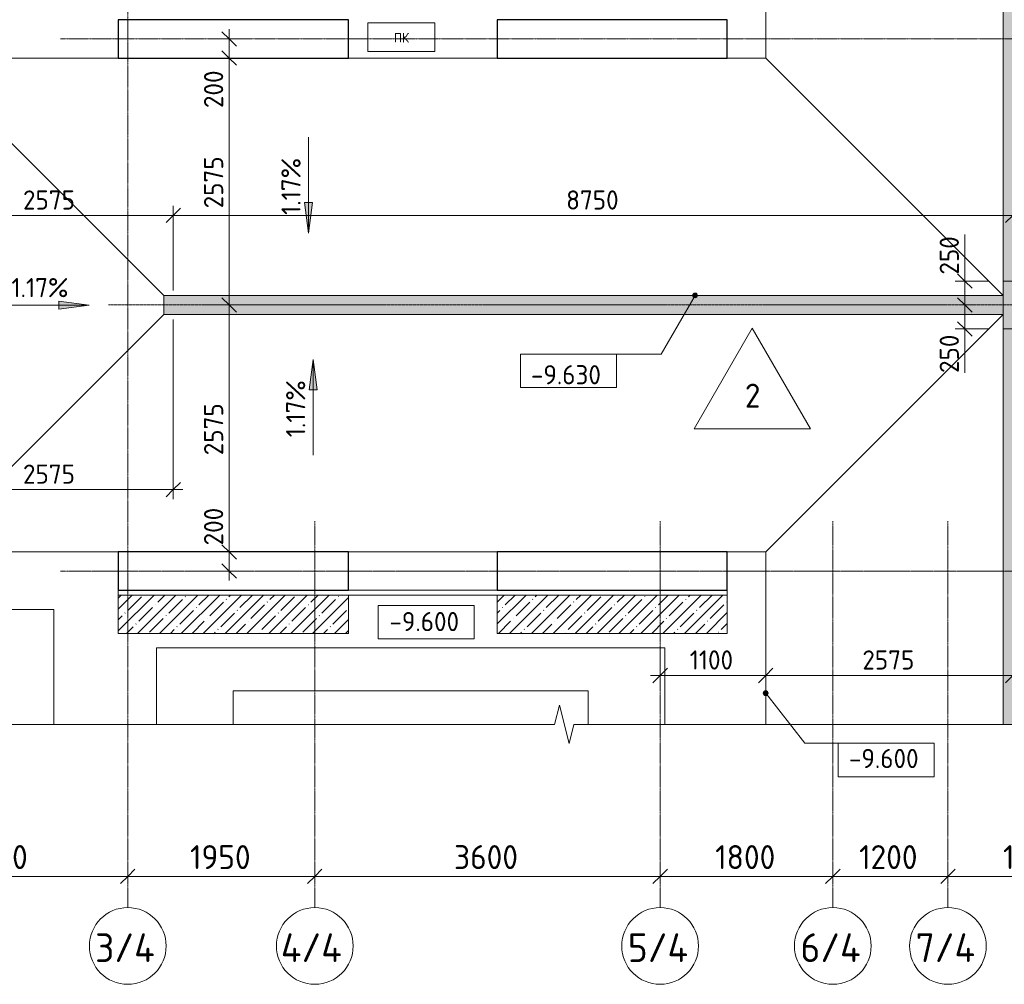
# Model space of a CAD drawing. Header units: millimetres. Extents: x 86102 to 162330, y -10965 to 131946.
# Tile 21 of 52: x 109844 to 120108, y 56090 to 66150. Entities that reach past the tile are written whole.
import ezdxf

# ---------------------------------------------------------------- set-up
doc = ezdxf.new("R2010")
doc.units = ezdxf.units.MM
for name, pattern in [('3_ Штрих_ 1 х 1 мм', [2, 1, -1]), ('4_ Штрихпунктир_ 10 х 2 мм', [14, 10, -2, 0, -2]), ('4_ Штрихпунктир_ 15 х 2 мм', [19, 15, -2, 0, -2])]:
    doc.linetypes.add(name, pattern=pattern)
for name, color, linetype, lineweight in [('A-ANNO-DIMS', 7, 'Continuous', 5), ('A-ANNO-DIMS-100', 7, 'Continuous', 5), ('A-ANNO-NOTE', 7, 'Continuous', 5), ('A-DETL', 7, 'Continuous', 25), ('A-DETL-GENF', 7, 'Continuous', 13), ('A-FLOR', 7, 'Continuous', 13), ('A-FLOR-IDEN', 7, 'Continuous', 5), ('A-WALL', 7, 'Continuous', 13), ('A-WALL-PATT', 7, 'Continuous', 13), ('C-PRKG', 7, 'Continuous', 13), ('G-ANNO-DIMS', 7, 'Continuous', 5), ('M-EQPM', 7, 'Continuous', 13), ('S-COLS', 7, 'Continuous', 25), ('S-GRID', 7, 'Continuous', 5), ('S-GRID-IDEN', 7, 'Continuous', 5)]:
    doc.layers.add(name, color=color, linetype=linetype, lineweight=lineweight)
doc.styles.add('GOST Common', font='GOST_Common.ttf', dxfattribs={"height": 100})
doc.styles.add('GOST Common_1', font='GOST_Common.ttf', dxfattribs={"height": 300})
doc.styles.add('GOST Common_2', font='GOST_Common.ttf', dxfattribs={"height": 200})
doc.styles.add('GOST Common_3', font='GOST_Common.ttf', dxfattribs={"height": 250})
doc.dimstyles.new('2_5_мм', dxfattribs={"dimscale": 304.8, "dimtxt": 251.428749, "dimasz": 0.492126, "dimexe": 0.492126, "dimexo": 0.492126, "dimgap": 0, "dimtad": 1, "dimdec": 5, "dimrnd": 1e-05, "dimdsep": 46, "dimtxsty": 'GOST Common_3', "dimblk1": 'OBLIQUE', "dimblk2": 'OBLIQUE', "dimsah": 1, "dimcen": 0.09, "dimdle": 0.492126, "dimadec": 5, "dimazin": 2, "dimtfac": 1, "dimtdec": 4, "dimtix": 1, "dimtmove": 0, "dimatfit": 3, "dimfxl": 1, "dimtvp": 1, "dimtolj": 1, "dimtzin": 0, "dimarcsym": 2})
doc.dimstyles.new('2_мм', dxfattribs={"dimscale": 304.8, "dimtxt": 201.142999, "dimasz": 0.492126, "dimexe": 0.328084, "dimexo": 0.492126, "dimgap": 0, "dimtad": 1, "dimdec": 0, "dimdsep": 46, "dimtxsty": 'GOST Common_2', "dimblk1": 'OBLIQUE', "dimblk2": 'OBLIQUE', "dimsah": 1, "dimcen": 0.09, "dimdle": 0.328084, "dimadec": 5, "dimazin": 2, "dimtfac": 1, "dimtdec": 4, "dimtix": 1, "dimtmove": 1, "dimatfit": 3, "dimfxl": 1, "dimtvp": 1, "dimtolj": 1, "dimtzin": 0, "dimarcsym": 2})
doc.dimstyles.new('2_мм_1', dxfattribs={"dimscale": 304.8, "dimtxt": 201.142999, "dimasz": 0.492126, "dimexe": 0.328084, "dimexo": 0.492126, "dimgap": 0, "dimtad": 1, "dimdec": 0, "dimdsep": 46, "dimtxsty": 'GOST Common_2', "dimblk1": 'OBLIQUE', "dimblk2": 'OBLIQUE', "dimsah": 1, "dimcen": 0.09, "dimdle": 0.328084, "dimadec": 5, "dimazin": 2, "dimtfac": 1, "dimtdec": 4, "dimtix": 1, "dimtmove": 0, "dimatfit": 3, "dimfxl": 1, "dimtvp": 1, "dimtolj": 1, "dimtzin": 0, "dimarcsym": 2})
pattern_1 = [(45, (0, 0), (-114.04925, 114.04925), []), (45, (114.05, 0), (-114.04925, 114.04925), [201.612, -40.322, 3.353, -36.97])]

# ---------------------------------------------------------------- blocks, each defined once
blk = doc.blocks.new('АР_Машиноместо - 4900x2400_М__5300х2500_-V7--02_Подвал_МП_часть В')
at = {"layer": 'C-PRKG'}
for p, q in [((2500, 5300), (1700, 5300)), ((2500, 0), (2500, 5300)), ((1700, 4500), (2050, 4500)), ((2050, 800), (2050, 4500)), ((1700, 800), (2050, 800)), ((2500, 0), (1700, 0))]:
    blk.add_line(p, q, dxfattribs=at)
blk = doc.blocks.new('АР_Машиноместо - 5300x2500_С-V8--02_Подвал_МП_часть В')
at = {"layer": 'C-PRKG'}
for p, q in [((2500, 0), (1300, 0)), ((2500, 0), (2500, -5300)), ((1300, -500), (2100, -500)), ((2100, -500), (2100, -4800)), ((1300, -4800), (2100, -4800)), ((2500, -5300), (1300, -5300))]:
    blk.add_line(p, q, dxfattribs=at)
blk = doc.blocks.new('АР_Лоток - 200х100h_ЛВ1-7189177--02_Подвал_МП_часть В')
at = {"layer": 'M-EQPM', "true_color": 0xdddddd}
blk.add_hatch(color=254, dxfattribs=at).paths.add_polyline_path([(6275, -100), (8750, -100), (8750, 100), (0, 100), (0, -100), (1720, -100)])
at = {"layer": 'M-EQPM'}
blk.add_line((8750, -100), (8750, 100), dxfattribs=at)
blk = doc.blocks.new('АР_Лоток - 200х100h_ЛВ1-7189164--02_Подвал_МП_часть В')
at = {"layer": 'M-EQPM', "true_color": 0xdddddd}
blk.add_hatch(color=254, dxfattribs=at).paths.add_polyline_path([(22400, -100), (26525, -100), (26525, 100), (22400, 100)])
at = {"layer": 'M-EQPM'}
blk.add_line((26525, -100), (26525, 100), dxfattribs=at)
blk = doc.blocks.new('АР_Канал вертикальный прямоугольный - ПК-3252217--02_Подвал_МП_часть В')
at = {"layer": 'A-DETL-GENF', "linetype": '3_ Штрих_ 1 х 1 мм'}
for p, q in [((350, 150), (-350, 150)), ((-350, 150), (-350, -150)), ((350, -150), (350, 150)), ((-350, -150), (350, -150))]:
    blk.add_line(p, q, dxfattribs=at)
at = {"layer": 'M-EQPM'}
for p, q in [((-350, -150), (-350, 150)), ((-350, 150), (350, 150)), ((350, 150), (350, -150)), ((350, -150), (-350, -150))]:
    blk.add_line(p, q, dxfattribs=at)
blk = doc.blocks.new('АР_Лоток - 200х100h_ЛВ1-7189187--02_Подвал_МП_часть В')
at = {"layer": 'M-EQPM', "true_color": 0xdddddd}
blk.add_hatch(color=254, dxfattribs=at).paths.add_polyline_path([(0, -100), (10225, -100), (10225, 100), (0, 100)])
at = {"layer": 'M-EQPM'}
blk.add_line((0, 100), (0, -100), dxfattribs=at)
blk = doc.blocks.new('АР_Лоток - 200х100h-4168000--02_Подвал_МП_часть В')
at = {"layer": 'M-EQPM', "true_color": 0x408080, "transparency": 33554560}
blk.add_hatch(color=137, dxfattribs=at).paths.add_polyline_path([(0, -100), (500, -100), (500, 100), (0, 100)])
at = {"layer": 'M-EQPM'}
for p, q in [((0, 100), (0, -100)), ((350, 100), (150, 100)), ((500, -100), (500, 100)), ((150, -100), (350, -100))]:
    blk.add_line(p, q, dxfattribs=at)
at = {"layer": 'M-EQPM', "color": 129, "true_color": 0x204040}
blk.add_line((150, 100), (350, 100), dxfattribs=at)
blk = doc.blocks.new('Линия разрыва - М 1_100-4180473--02_Подвал_МП_часть В')
at = {"layer": 'A-DETL-GENF', "lineweight": 5}
for p, q in [((27100, 200), (27050, 0)), ((27200, -200), (27100, 200)), ((27050, 0), (552, 0)), ((27250, 0), (27200, -200)), ((54350, 0), (27250, 0))]:
    blk.add_line(p, q, dxfattribs=at)
blk = doc.blocks.new('Ось сетки - 8_0 мм-31302--02_Подвал_МП_часть В')
at = {"layer": 'S-GRID-IDEN'}
blk.add_circle((0, 0), 4, dxfattribs=at)
blk = doc.blocks.new('DIMBLOCK9--02_Подвал_МП_часть В')
at = {"layer": 'A-ANNO-DIMS-100'}
for p, q in [((112027, 61087), (112027, 60568)), ((112071, 60600), (111927, 60600)), ((112027, 60300), (112027, 60600)), ((112027, 60600), (112071, 60600)), ((112027, 60568), (112027, 60500)), ((112071, 60400), (111927, 60400)), ((112027, 60400), (112071, 60400))]:
    blk.add_line(p, q, dxfattribs=at)
at = {"layer": 'A-ANNO-DIMS-100', "lineweight": 25}
for p, q in [((112027, 60600), (111952, 60675)), ((112027, 60600), (112102, 60525)), ((112027, 60400), (111952, 60475)), ((112027, 60400), (112102, 60325))]:
    blk.add_line(p, q, dxfattribs=at)
at = {"layer": 'A-ANNO-DIMS-100', "color": 0, "insert": (111765, 60668), "char_height": 200, "width": 503.2, "attachment_point": 1, "rotation": 90, "line_spacing_factor": 1.022761, "style": 'GOST Common_2'}
blk.add_mtext('200', dxfattribs=at)
blk = doc.blocks.new('_Oblique')
at = {"color": 0, "linetype": 'ByBlock', "lineweight": -2}
blk.add_line((-0.5, -0.5), (0.5, 0.5), dxfattribs=at)
blk = doc.blocks.new('DIMBLOCK10--02_Подвал_МП_часть В')
at = {"layer": 'A-ANNO-DIMS-100', "lineweight": 25}
for p, q in [((112027, 63175), (111952, 63250)), ((112027, 63175), (112102, 63100)), ((112027, 60600), (111952, 60675)), ((112027, 60600), (112102, 60525))]:
    blk.add_line(p, q, dxfattribs=at)
at = {"layer": 'A-ANNO-DIMS-100'}
for p, q in [((112071, 63175), (111927, 63175)), ((112027, 60600), (112027, 63175)), ((112027, 63175), (112071, 63175)), ((112071, 60600), (111927, 60600)), ((112027, 60600), (112071, 60600))]:
    blk.add_line(p, q, dxfattribs=at)
at = {"layer": 'A-ANNO-DIMS-100', "color": 0, "insert": (111765, 61608), "char_height": 200, "width": 670.93, "attachment_point": 1, "rotation": 90, "line_spacing_factor": 1.022761, "style": 'GOST Common_2'}
blk.add_mtext('2575', dxfattribs=at)
blk = doc.blocks.new('DIMBLOCK11--02_Подвал_МП_часть В')
at = {"layer": 'A-ANNO-DIMS-100', "lineweight": 25}
for p, q in [((112027, 65750), (111952, 65825)), ((112027, 65750), (112102, 65675)), ((112027, 63175), (111952, 63250)), ((112027, 63175), (112102, 63100))]:
    blk.add_line(p, q, dxfattribs=at)
at = {"layer": 'A-ANNO-DIMS-100'}
for p, q in [((112071, 65750), (111927, 65750)), ((112027, 63175), (112027, 65750)), ((112027, 65750), (112071, 65750)), ((112071, 63175), (111927, 63175)), ((112027, 63175), (112071, 63175))]:
    blk.add_line(p, q, dxfattribs=at)
at = {"layer": 'A-ANNO-DIMS-100', "color": 0, "insert": (111765, 64183), "char_height": 200, "width": 670.93, "attachment_point": 1, "rotation": 90, "line_spacing_factor": 1.022761, "style": 'GOST Common_2'}
blk.add_mtext('2575', dxfattribs=at)
blk = doc.blocks.new('DIMBLOCK12--02_Подвал_МП_часть В')
at = {"layer": 'A-ANNO-DIMS-100', "lineweight": 25}
for p, q in [((112027, 65950), (111952, 66025)), ((112027, 65950), (112102, 65875)), ((112027, 65750), (111952, 65825)), ((112027, 65750), (112102, 65675))]:
    blk.add_line(p, q, dxfattribs=at)
at = {"layer": 'A-ANNO-DIMS-100'}
for p, q in [((112027, 65750), (112027, 66050)), ((112071, 65950), (111927, 65950)), ((112027, 65950), (112071, 65950)), ((112027, 65748), (112027, 65850)), ((112071, 65750), (111927, 65750)), ((112027, 65750), (112071, 65750)), ((112027, 65229), (112027, 65748))]:
    blk.add_line(p, q, dxfattribs=at)
at = {"layer": 'A-ANNO-DIMS-100', "color": 0, "insert": (111765, 65229), "char_height": 200, "width": 503.2, "attachment_point": 1, "rotation": 90, "line_spacing_factor": 1.022761, "style": 'GOST Common_2'}
blk.add_mtext('200', dxfattribs=at)
blk = doc.blocks.new('DIMBLOCK17--02_Подвал_МП_часть В')
at = {"layer": 'A-ANNO-DIMS-100'}
for p, q in [((111445, 63025), (111445, 61150)), ((111445, 61250), (111445, 63025)), ((108870, 61206), (108870, 61350)), ((108870, 61250), (111545, 61250)), ((108870, 61250), (108870, 61206))]:
    blk.add_line(p, q, dxfattribs=at)
at = {"layer": 'A-ANNO-DIMS-100', "lineweight": 25}
for p, q in [((108870, 61250), (108945, 61325)), ((111445, 61250), (111520, 61325)), ((108870, 61250), (108795, 61175)), ((111445, 61250), (111370, 61175))]:
    blk.add_line(p, q, dxfattribs=at)
at = {"layer": 'A-ANNO-DIMS-100', "color": 0, "insert": (109878, 61511), "char_height": 200, "width": 670.93, "attachment_point": 1, "line_spacing_factor": 1.022761, "style": 'GOST Common_2'}
blk.add_mtext('2575', dxfattribs=at)
blk = doc.blocks.new('DIMBLOCK64--02_Подвал_МП_часть В')
at = {"layer": 'A-ANNO-DIMS-100'}
for p, q in [((108270, 57171), (108270, 57365)), ((110970, 57171), (110970, 57365)), ((108270, 57215), (110970, 57215)), ((108270, 57215), (108270, 57171)), ((110970, 57215), (110970, 57171))]:
    blk.add_line(p, q, dxfattribs=at)
at = {"layer": 'A-ANNO-DIMS-100', "lineweight": 25}
for p, q in [((108270, 57215), (108345, 57290)), ((110970, 57215), (111045, 57290)), ((108270, 57215), (108195, 57140)), ((110970, 57215), (110895, 57140))]:
    blk.add_line(p, q, dxfattribs=at)
at = {"layer": 'A-ANNO-DIMS-100', "color": 0, "insert": (109271, 57542), "char_height": 250, "width": 838.66, "attachment_point": 1, "line_spacing_factor": 1.022761, "style": 'GOST Common_3'}
blk.add_mtext('2700', dxfattribs=at)
blk = doc.blocks.new('DIMBLOCK65--02_Подвал_МП_часть В')
at = {"layer": 'A-ANNO-DIMS-100'}
for p, q in [((110970, 57171), (110970, 57365)), ((112920, 57171), (112920, 57365)), ((110970, 57215), (112920, 57215)), ((110970, 57215), (110970, 57171)), ((112920, 57215), (112920, 57171))]:
    blk.add_line(p, q, dxfattribs=at)
at = {"layer": 'A-ANNO-DIMS-100', "lineweight": 25}
for p, q in [((110970, 57215), (111045, 57290)), ((112920, 57215), (112995, 57290)), ((110970, 57215), (110895, 57140)), ((112920, 57215), (112845, 57140))]:
    blk.add_line(p, q, dxfattribs=at)
at = {"layer": 'A-ANNO-DIMS-100', "color": 0, "insert": (111619, 57542), "char_height": 250, "width": 782.41, "attachment_point": 1, "line_spacing_factor": 1.022761, "style": 'GOST Common_3'}
blk.add_mtext('1950', dxfattribs=at)
blk = doc.blocks.new('DIMBLOCK66--02_Подвал_МП_часть В')
at = {"layer": 'A-ANNO-DIMS-100'}
for p, q in [((112920, 57171), (112920, 57365)), ((116520, 57171), (116520, 57365)), ((112920, 57215), (116520, 57215)), ((112920, 57215), (112920, 57171)), ((116520, 57215), (116520, 57171))]:
    blk.add_line(p, q, dxfattribs=at)
at = {"layer": 'A-ANNO-DIMS-100', "lineweight": 25}
for p, q in [((112920, 57215), (112995, 57290)), ((116520, 57215), (116595, 57290)), ((112920, 57215), (112845, 57140)), ((116520, 57215), (116445, 57140))]:
    blk.add_line(p, q, dxfattribs=at)
at = {"layer": 'A-ANNO-DIMS-100', "color": 0, "insert": (114371, 57542), "char_height": 250, "width": 838.66, "attachment_point": 1, "line_spacing_factor": 1.022761, "style": 'GOST Common_3'}
blk.add_mtext('3600', dxfattribs=at)
blk = doc.blocks.new('DIMBLOCK67--02_Подвал_МП_часть В')
at = {"layer": 'A-ANNO-DIMS-100'}
for p, q in [((116520, 57171), (116520, 57365)), ((118320, 57171), (118320, 57365)), ((116520, 57215), (118320, 57215)), ((116520, 57215), (116520, 57171)), ((118320, 57215), (118320, 57171))]:
    blk.add_line(p, q, dxfattribs=at)
at = {"layer": 'A-ANNO-DIMS-100', "lineweight": 25}
for p, q in [((116520, 57215), (116595, 57290)), ((118320, 57215), (118395, 57290)), ((116520, 57215), (116445, 57140)), ((118320, 57215), (118245, 57140))]:
    blk.add_line(p, q, dxfattribs=at)
at = {"layer": 'A-ANNO-DIMS-100', "color": 0, "insert": (117094, 57542), "char_height": 250, "width": 782.41, "attachment_point": 1, "line_spacing_factor": 1.022761, "style": 'GOST Common_3'}
blk.add_mtext('1800', dxfattribs=at)
blk = doc.blocks.new('DIMBLOCK68--02_Подвал_МП_часть В')
at = {"layer": 'A-ANNO-DIMS-100'}
for p, q in [((118320, 57171), (118320, 57365)), ((119520, 57171), (119520, 57365)), ((118320, 57215), (119520, 57215)), ((118320, 57215), (118320, 57171)), ((119520, 57215), (119520, 57171))]:
    blk.add_line(p, q, dxfattribs=at)
at = {"layer": 'A-ANNO-DIMS-100', "lineweight": 25}
for p, q in [((118320, 57215), (118395, 57290)), ((119520, 57215), (119595, 57290)), ((118320, 57215), (118245, 57140)), ((119520, 57215), (119445, 57140))]:
    blk.add_line(p, q, dxfattribs=at)
at = {"layer": 'A-ANNO-DIMS-100', "color": 0, "insert": (118594, 57542), "char_height": 250, "width": 782.41, "attachment_point": 1, "line_spacing_factor": 1.022761, "style": 'GOST Common_3'}
blk.add_mtext('1200', dxfattribs=at)
blk = doc.blocks.new('DIMBLOCK69--02_Подвал_МП_часть В')
at = {"layer": 'A-ANNO-DIMS-100'}
for p, q in [((119520, 57171), (119520, 57365)), ((121320, 57171), (121320, 57365)), ((119520, 57215), (121320, 57215)), ((119520, 57215), (119520, 57171)), ((121320, 57215), (121320, 57171))]:
    blk.add_line(p, q, dxfattribs=at)
at = {"layer": 'A-ANNO-DIMS-100', "lineweight": 25}
for p, q in [((119520, 57215), (119595, 57290)), ((121320, 57215), (121395, 57290)), ((119520, 57215), (119445, 57140)), ((121320, 57215), (121245, 57140))]:
    blk.add_line(p, q, dxfattribs=at)
at = {"layer": 'A-ANNO-DIMS-100', "color": 0, "insert": (120094, 57542), "char_height": 250, "width": 782.41, "attachment_point": 1, "line_spacing_factor": 1.022761, "style": 'GOST Common_3'}
blk.add_mtext('1800', dxfattribs=at)
blk = doc.blocks.new('DIMBLOCK104--02_Подвал_МП_часть В')
at = {"layer": 'A-ANNO-DIMS-100'}
for p, q in [((108870, 64065), (108870, 64209)), ((111445, 63325), (111445, 64209)), ((108870, 64109), (111445, 64109)), ((108870, 64109), (108870, 64065)), ((111445, 64109), (111445, 63325))]:
    blk.add_line(p, q, dxfattribs=at)
at = {"layer": 'A-ANNO-DIMS-100', "lineweight": 25}
for p, q in [((108870, 64109), (108945, 64184)), ((111445, 64109), (111520, 64184)), ((108870, 64109), (108795, 64034)), ((111445, 64109), (111370, 64034))]:
    blk.add_line(p, q, dxfattribs=at)
at = {"layer": 'A-ANNO-DIMS-100', "color": 0, "insert": (109878, 64370), "char_height": 200, "width": 670.93, "attachment_point": 1, "line_spacing_factor": 1.022761, "style": 'GOST Common_2'}
blk.add_mtext('2575', dxfattribs=at)
blk = doc.blocks.new('DIMBLOCK105--02_Подвал_МП_часть В')
at = {"layer": 'A-ANNO-DIMS-100'}
for p, q in [((111445, 63325), (111445, 64209)), ((120195, 64065), (120195, 64209)), ((111445, 64109), (120195, 64109)), ((111445, 64109), (111445, 63325)), ((120195, 64109), (120195, 64065))]:
    blk.add_line(p, q, dxfattribs=at)
at = {"layer": 'A-ANNO-DIMS-100', "lineweight": 25}
for p, q in [((111445, 64109), (111520, 64184)), ((120195, 64109), (120270, 64184)), ((111445, 64109), (111370, 64034)), ((120195, 64109), (120120, 64034))]:
    blk.add_line(p, q, dxfattribs=at)
at = {"layer": 'A-ANNO-DIMS-100', "color": 0, "insert": (115540, 64370), "char_height": 200, "width": 670.93, "attachment_point": 1, "line_spacing_factor": 1.022761, "style": 'GOST Common_2'}
blk.add_mtext('8750', dxfattribs=at)
blk = doc.blocks.new('Высотные отметки - Frame_2-749557--02_Подвал_МП_часть В')
at = {"layer": 'G-ANNO-DIMS'}
for p, q in [((-5, 3.5), (-5, 0)), ((5, 3.5), (-5, 3.5)), ((5, 0), (5, 3.5)), ((-5, 0), (5, 0))]:
    blk.add_line(p, q, dxfattribs=at)
blk = doc.blocks.new('DIMBLOCK130--02_Подвал_МП_часть В')
at = {"layer": 'A-ANNO-DIMS-100'}
for p, q in [((116520, 59268), (116520, 59411)), ((117620, 59268), (117620, 59411)), ((116420, 59311), (117620, 59311)), ((116520, 59311), (116520, 59268)), ((117620, 59311), (117620, 59268))]:
    blk.add_line(p, q, dxfattribs=at)
at = {"layer": 'A-ANNO-DIMS-100', "lineweight": 25}
for p, q in [((116520, 59311), (116595, 59386)), ((117620, 59311), (117695, 59386)), ((116520, 59311), (116445, 59236)), ((117620, 59311), (117545, 59236))]:
    blk.add_line(p, q, dxfattribs=at)
at = {"layer": 'A-ANNO-DIMS-100', "color": 0, "insert": (116828, 59573), "char_height": 200, "width": 580.93, "attachment_point": 1, "line_spacing_factor": 1.022761, "style": 'GOST Common_2'}
blk.add_mtext('1100', dxfattribs=at)
blk = doc.blocks.new('DIMBLOCK131--02_Подвал_МП_часть В')
at = {"layer": 'A-ANNO-DIMS-100'}
for p, q in [((117620, 59268), (117620, 59411)), ((120195, 59268), (120195, 59411)), ((117620, 59311), (120195, 59311)), ((117620, 59311), (117620, 59268)), ((120195, 59311), (120195, 59268))]:
    blk.add_line(p, q, dxfattribs=at)
at = {"layer": 'A-ANNO-DIMS-100', "lineweight": 25}
for p, q in [((117620, 59311), (117695, 59386)), ((120195, 59311), (120270, 59386)), ((117620, 59311), (117545, 59236)), ((120195, 59311), (120120, 59236))]:
    blk.add_line(p, q, dxfattribs=at)
at = {"layer": 'A-ANNO-DIMS-100', "color": 0, "insert": (118628, 59573), "char_height": 200, "width": 670.93, "attachment_point": 1, "line_spacing_factor": 1.022761, "style": 'GOST Common_2'}
blk.add_mtext('2575', dxfattribs=at)
blk = doc.blocks.new('Марка полов - Марка полов-4106608--02_Подвал_МП_часть В')
at = {"layer": 'A-FLOR-IDEN'}
for p, q in [((0, 7), (-6.06, -3.5)), ((6.06, -3.5), (0, 7)), ((-6.06, -3.5), (6.06, -3.5))]:
    blk.add_line(p, q, dxfattribs=at)
blk = doc.blocks.new('DIMBLOCK181--02_Подвал_МП_часть В')
at = {"layer": 'A-ANNO-DIMS-100'}
for p, q in [((119696, 63911), (119696, 63392)), ((119696, 63525), (119696, 63175)), ((119945, 63425), (119596, 63425)), ((119696, 63425), (119945, 63425)), ((119696, 63392), (119696, 63300)), ((119652, 63175), (119796, 63175)), ((119696, 63175), (119652, 63175))]:
    blk.add_line(p, q, dxfattribs=at)
at = {"layer": 'A-ANNO-DIMS-100', "lineweight": 25}
for p, q in [((119696, 63425), (119621, 63500)), ((119696, 63425), (119771, 63350)), ((119696, 63175), (119621, 63250)), ((119696, 63175), (119771, 63100))]:
    blk.add_line(p, q, dxfattribs=at)
at = {"layer": 'A-ANNO-DIMS-100', "color": 0, "insert": (119434, 63492), "char_height": 200, "width": 503.2, "attachment_point": 1, "rotation": 90, "line_spacing_factor": 1.022761, "style": 'GOST Common_2'}
blk.add_mtext('250', dxfattribs=at)
blk = doc.blocks.new('DIMBLOCK182--02_Подвал_МП_часть В')
at = {"layer": 'A-ANNO-DIMS-100', "lineweight": 25}
for p, q in [((119696, 63175), (119621, 63250)), ((119696, 63175), (119771, 63100)), ((119696, 62925), (119621, 63000)), ((119696, 62925), (119771, 62850))]:
    blk.add_line(p, q, dxfattribs=at)
at = {"layer": 'A-ANNO-DIMS-100'}
for p, q in [((119652, 63175), (119796, 63175)), ((119696, 63175), (119652, 63175)), ((119696, 63175), (119696, 62825)), ((119696, 62985), (119696, 63050)), ((119945, 62925), (119596, 62925)), ((119696, 62466), (119696, 62985)), ((119696, 62925), (119945, 62925))]:
    blk.add_line(p, q, dxfattribs=at)
at = {"layer": 'A-ANNO-DIMS-100', "color": 0, "insert": (119434, 62466), "char_height": 200, "width": 503.2, "attachment_point": 1, "rotation": 90, "line_spacing_factor": 1.022761, "style": 'GOST Common_2'}
blk.add_mtext('250', dxfattribs=at)

msp = doc.modelspace()

# ---------------------------------------------------------------- hatches: boundary and pattern name
at = {"layer": 'A-WALL-PATT', "lineweight": 5}
h = msp.add_hatch(dxfattribs=at)
h.set_pattern_fill('FP_3', color=256, style=0, pattern_type=2)
h.set_pattern_definition(pattern_1)
h.paths.add_polyline_path([(113270, 59750), (113270, 60150), (110870, 60150), (110870, 59750), (113064.997098, 59750)])
h = msp.add_hatch(dxfattribs=at)
h.set_pattern_fill('FP_3', color=256, style=0, pattern_type=2)
h.set_pattern_definition(pattern_1)
h.paths.add_polyline_path([(117220.000002, 59750), (117220.000002, 60150), (114820, 60150), (114820, 59750)])
at = {"layer": 'G-ANNO-DIMS'}
for points in [[(112853.39028, 63925.519019), (112895.189948, 64243.019019), (112811.590612, 64243.019019)], [(110568.380942, 63174.643325), (110250.880942, 63216.442993), (110250.880942, 63132.843657)], [(112902.020541, 62607.198405), (112860.220873, 62289.698405), (112943.820209, 62289.698405)]]:
    msp.add_hatch(color=256, dxfattribs=at).paths.add_polyline_path(points)
h = msp.add_hatch(color=256, dxfattribs=at)
edge = h.paths.add_edge_path()
edge.add_arc((116884.29169, 63275), 25, 0, 360)
h = msp.add_hatch(color=256, dxfattribs=at)
edge = h.paths.add_edge_path()
edge.add_arc((117620, 59126.856885), 25, 0, 360)

# ---------------------------------------------------------------- linework, layer by layer
at = {"layer": 'A-DETL', "linetype": '4_ Штрихпунктир_ 15 х 2 мм', "lineweight": 5}
msp.add_line((110770, 63175), (128270, 63175), dxfattribs=at)
at = {"layer": 'A-FLOR'}
for p, q in [((117620, 65750), (117620, 76125)), ((120095.283181, 63275), (120095.283181, 73650)), ((108870, 65750), (110870, 65750)), ((108870, 65750), (110870, 65750)), ((111345, 63275), (108870, 65750)), ((113270, 65750), (114820, 65750)), ((113270, 65750), (114820, 65750)), ((117220, 65750), (117620, 65750)), ((120095, 63275), (117620, 65750)), ((111345, 63075), (111345, 63275)), ((111345, 63275), (120095.283181, 63275)), ((108870, 60600), (111345, 63075)), ((120095.283181, 63075), (111345, 63075)), ((117620, 60600), (120095, 63075)), ((120095.283181, 58800), (120095.283181, 63075)), ((110870, 60600), (108870, 60600)), ((114820, 60600), (113270, 60600)), ((117620, 60600), (117220, 60600)), ((117620, 58800), (117620, 60600)), ((110870, 60150), (110870, 60200)), ((113270, 60200), (114820, 60200)), ((114820, 60150), (113270, 60150)), ((117220.000002, 60200), (117220.000002, 60150))]:
    msp.add_line(p, q, dxfattribs=at)
at = {"layer": 'A-WALL'}
for p, q in [((113270, 60150), (110870, 60150)), ((110870, 60150), (110870, 59750)), ((113270, 59750), (113270, 60150)), ((117220.000002, 60150), (114820, 60150)), ((114820, 60150), (114820, 59750)), ((117220.000002, 59750), (117220.000002, 60150)), ((110870, 59750), (113270, 59750)), ((114820, 59750), (117220.000002, 59750))]:
    msp.add_line(p, q, dxfattribs=at)
at = {"layer": 'G-ANNO-DIMS'}
for p, q in [((112853.39028, 64925.519019), (112853.39028, 63925.519019)), ((112895.189948, 64243.019019), (112811.590612, 64243.019019)), ((112811.590612, 64243.019019), (112853.39028, 63925.519019)), ((112853.39028, 63925.519019), (112895.189948, 64243.019019)), ((116884.29169, 63275), (116531.147029, 62663.335504)), ((109568.380942, 63174.643325), (110568.380942, 63174.643325)), ((110568.380942, 63174.643325), (110250.880942, 63216.442993)), ((110250.880942, 63216.442993), (110250.880942, 63132.843657)), ((110250.880942, 63132.843657), (110568.380942, 63174.643325)), ((116531.147029, 62663.335504), (115563.602168, 62663.335504)), ((112902.020541, 62607.198405), (112860.220873, 62289.698405)), ((112943.820209, 62289.698405), (112902.020541, 62607.198405)), ((112902.020541, 61607.198405), (112902.020541, 62607.198405)), ((112860.220873, 62289.698405), (112943.820209, 62289.698405)), ((117620, 59126.856885), (118028.28157, 58604.439305)), ((118028.28157, 58604.439305), (118876.276198, 58604.439305))]:
    msp.add_line(p, q, dxfattribs=at)
for centre in [(116884.29169, 63275), (117620, 59126.856885)]:
    msp.add_circle(centre, 25, dxfattribs=at)
at = {"layer": 'S-COLS'}
for p, q in [((113270, 66150), (110870, 66150)), ((110870, 66150), (110870, 65750)), ((113270, 65750), (113270, 66150)), ((117220, 66150), (114820, 66150)), ((114820, 66150), (114820, 65750)), ((117220, 65750), (117220, 66150)), ((110870, 65750), (113270, 65750)), ((114820, 65750), (117220, 65750)), ((113270, 60600), (110870, 60600)), ((110870, 60600), (110870, 60200)), ((113270, 60200), (113270, 60600)), ((117220, 60600), (114820, 60600)), ((114820, 60600), (114820, 60200)), ((117220, 60200), (117220, 60600)), ((110870, 60200), (113270, 60200)), ((114820, 60200), (117220, 60200))]:
    msp.add_line(p, q, dxfattribs=at)
at = {"layer": 'S-GRID', "linetype": '4_ Штрихпунктир_ 10 х 2 мм'}
for p, q in [((110970, 56890.207756), (110970, 128388.42805)), ((151984.481863, 65950), (110269.614367, 65950)), ((112920, 56890.207756), (112920, 60921.15283)), ((116520, 56890.207756), (116520, 60921.15283)), ((118320, 56890.207756), (118320, 60921.15283)), ((119520, 56890.207756), (119520, 60921.15283)), ((151984.481863, 60400), (110269.614367, 60400)), ((149953.595377, 60400), (110339.192311, 60400))]:
    msp.add_line(p, q, dxfattribs=at)

# ---------------------------------------------------------------- block references
at = {"layer": 'A-DETL-GENF'}
msp.add_blockref('Линия разрыва - М 1_100-4180473--02_Подвал_МП_часть В', (88370, 58800), dxfattribs=at)
at = {"layer": 'A-FLOR-IDEN', "xscale": 99.99999999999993, "yscale": 99.99999999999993, "zscale": 99.99999999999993}
msp.add_blockref('Марка полов - Марка полов-4106608--02_Подвал_МП_часть В', (117479.9991, 62232.526017), dxfattribs=at)
at = {"layer": 'C-PRKG'}
for name, p, rotation in [('АР_Машиноместо - 5300x2500_С-V8--02_Подвал_МП_часть В', (104900, 57500), 89.99999999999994), ('АР_Машиноместо - 4900x2400_М__5300х2500_-V7--02_Подвал_МП_часть В', (116570, 57100), 90.00000000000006)]:
    msp.add_blockref(name, p, dxfattribs=dict(at, rotation=rotation))
at = {"layer": 'G-ANNO-DIMS', "extrusion": (0, 0, -1), "xscale": 99.99999999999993, "yscale": 99.99999999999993, "zscale": 99.99999999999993, "rotation": 180}
msp.add_blockref('Высотные отметки - Frame_2-749557--02_Подвал_МП_часть В', (-115563.602168, 62663.335504), dxfattribs=at)
at = {"layer": 'G-ANNO-DIMS', "xscale": 99.99999999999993, "yscale": 99.99999999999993, "zscale": 99.99999999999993}
msp.add_blockref('Высотные отметки - Frame_2-749557--02_Подвал_МП_часть В', (114079.936506, 59691.992776), dxfattribs=at)
at = {"layer": 'G-ANNO-DIMS', "xscale": 99.99999999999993, "yscale": 99.99999999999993, "zscale": 99.99999999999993, "rotation": 180}
msp.add_blockref('Высотные отметки - Frame_2-749557--02_Подвал_МП_часть В', (118876.276198, 58604.439305), dxfattribs=at)
at = {"layer": 'M-EQPM', "rotation": 90}
for name, p in [('АР_Лоток - 200х100h_ЛВ1-7189187--02_Подвал_МП_часть В', (120195.283181, 63425)), ('АР_Лоток - 200х100h_ЛВ1-7189164--02_Подвал_МП_часть В', (120195.283181, 36400))]:
    msp.add_blockref(name, p, dxfattribs=at)
at = {"layer": 'M-EQPM'}
for name, p in [('АР_Канал вертикальный прямоугольный - ПК-3252217--02_Подвал_МП_часть В', (113821.357624, 65968.4375)), ('АР_Лоток - 200х100h_ЛВ1-7189177--02_Подвал_МП_часть В', (111344.90045, 63175))]:
    msp.add_blockref(name, p, dxfattribs=at)
at = {"layer": 'M-EQPM', "color": 129, "true_color": 0x204040, "rotation": 90}
msp.add_blockref('АР_Лоток - 200х100h-4168000--02_Подвал_МП_часть В', (120195.283181, 62925), dxfattribs=at)
at = {"layer": 'S-GRID-IDEN', "xscale": 99.99999999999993, "yscale": 99.99999999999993, "zscale": 99.99999999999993}
for p in [(110970, 56490.207756), (112920, 56490.207756), (116520, 56490.207756), (118320, 56490.207756), (119520, 56490.207756)]:
    msp.add_blockref('Ось сетки - 8_0 мм-31302--02_Подвал_МП_часть В', p, dxfattribs=at)

# ---------------------------------------------------------------- texts
at = {"layer": 'A-ANNO-NOTE', "insert": (113743.764368, 66012.047236), "char_height": 100, "width": 192.405, "attachment_point": 1, "style": 'GOST Common'}
msp.add_mtext('ПК', dxfattribs=at)
at = {"layer": 'A-FLOR-IDEN', "insert": (117403.122817, 62354.587689), "char_height": 250, "width": 216.455625, "attachment_point": 1, "style": 'GOST Common_3'}
msp.add_mtext('\\fGOST Common|b0|i0|c204|p34|;2', dxfattribs=at)
at = {"layer": 'G-ANNO-DIMS', "char_height": 200, "width": 745.80863138, "attachment_point": 1, "rotation": 90, "line_spacing_factor": 1.022761, "style": 'GOST Common_2'}
for insert in [(112572.02462, 64114.765422), (112620.65488, 61796.444809)]:
    msp.add_mtext('1.17%', dxfattribs=dict(at, insert=insert))
at = {"layer": 'G-ANNO-DIMS', "char_height": 200, "attachment_point": 1, "line_spacing_factor": 1.022761, "style": 'GOST Common_2'}
for s, insert, width in [('1.17%', (109757.627345, 63456.008985), 745.80863138), ('-9.630', (115172.945804, 62547.523398), 917.17566319), ('-9.600', (113697.77998, 59973.358436), 917.17566319), ('-9.600', (118488.047872, 58545.24192), 917.17566319)]:
    msp.add_mtext(s, dxfattribs=dict(at, insert=insert, width=width))
at = {"layer": 'S-GRID-IDEN', "char_height": 300, "attachment_point": 1, "style": 'GOST Common_1'}
for s, insert, width in [('3/4', (110629.37793, 56622.294905), 817.72125), ('4/4', (112565.87793, 56622.294905), 849.78875), ('5/4', (116182.37793, 56622.294905), 809.704375), ('6/4', (117982.37793, 56622.294905), 809.704375), ('7/4', (119182.37793, 56622.294905), 809.704375)]:
    msp.add_mtext(s, dxfattribs=dict(at, insert=insert, width=width))

# ---------------------------------------------------------------- dimensions: what is measured, and where the dimension line sits
at = {"layer": 'A-ANNO-DIMS'}
for base, p1, p2, override, picture, middle in [((112026.6941, 65950), (111920.628083, 65750), (111920.628083, 65950), {"dimpost": '<>', "dimfxl": 200}, 'DIMBLOCK12--02_Подвал_МП_часть В', (111898.661773, 65480.155705)), ((119695.85955, 63175), (120095.283181, 63425), (119801.925567, 63175), {"dimpost": '<>', "dimfxl": 385.43312}, 'DIMBLOCK181--02_Подвал_МП_часть В', (119567.827222, 63743.106609)), ((119695.85955, 62925), (119801.925567, 63175), (120095.283181, 62925), {"dimpost": '<>', "dimfxl": 385.43312}, 'DIMBLOCK182--02_Подвал_МП_часть В', (119567.827222, 62717.758412)), ((112026.6941, 60600), (111920.628083, 60400), (111920.628083, 60600), {"dimpost": '<>', "dimfxl": 200}, 'DIMBLOCK9--02_Подвал_МП_часть В', (111898.661773, 60919.762405))]:
    dim = msp.add_linear_dim(base=base, p1=p1, p2=p2, angle=90, dimstyle='2_мм', override=override, dxfattribs=at)
    dim.commit()
    dim.dimension.update_dxf_attribs({"geometry": picture, "text_midpoint": middle, "dimtype": 160, "text_rotation": 90})
for base, p1, p2, picture, middle in [((112026.6941, 65750), (111920.628083, 63175), (111920.628083, 65750), 'DIMBLOCK11--02_Подвал_МП_часть В', (111926.6941, 64462.5)), ((112026.6941, 63175), (111920.628083, 60600), (111920.628083, 63175), 'DIMBLOCK10--02_Подвал_МП_часть В', (111926.6941, 61887.5))]:
    dim = msp.add_linear_dim(base=base, p1=p1, p2=p2, angle=90, dimstyle='2_мм_1', override={"dimpost": '<>', "dimfxl": 2575}, dxfattribs=at)
    dim.commit()
    dim.dimension.update_dxf_attribs({"geometry": picture, "text_midpoint": middle})
for base, p1, p2, dimstyle, override, picture, middle in [((111445, 64109.072101), (108870, 64215.138118), (111445, 63175), '2_мм_1', {"dimpost": '<>', "dimfxl": 2777.141031}, 'DIMBLOCK104--02_Подвал_МП_часть В', (110157.5, 64209.072101)), ((120195, 64109.072101), (111445, 63175), (120195, 64215.138118), '2_мм_1', {"dimpost": '<>', "dimfxl": 8811.605263}, 'DIMBLOCK105--02_Подвал_МП_часть В', (115820, 64209.072101)), ((111445, 61249.543318), (108870, 61355.609335), (111445, 63175), '2_мм_1', {"dimpost": '<>', "dimfxl": 3152.904596}, 'DIMBLOCK17--02_Подвал_МП_часть В', (110157.5, 61349.543318)), ((117620, 59311.458182), (116520, 59417.524199), (117620, 59417.524199), '2_мм_1', {"dimpost": '<>', "dimfxl": 1100}, 'DIMBLOCK130--02_Подвал_МП_часть В', (117070, 59411.458182)), ((120195, 59311.458182), (117620, 59417.524199), (120195, 59417.524199), '2_мм_1', {"dimpost": '<>', "dimfxl": 2575}, 'DIMBLOCK131--02_Подвал_МП_часть В', (118907.5, 59411.458182)), ((110970, 57215.23151), (108270, 57321.297527), (110970, 57321.297527), '2_5_мм', {"dimpost": '<>', "dimfxl": 2700}, 'DIMBLOCK64--02_Подвал_МП_часть В', (109620, 57340.23151)), ((112920, 57215.23151), (110970, 57321.297527), (112920, 57321.297527), '2_5_мм', {"dimpost": '<>', "dimfxl": 1950}, 'DIMBLOCK65--02_Подвал_МП_часть В', (111945, 57340.23151)), ((116520, 57215.23151), (112920, 57321.297527), (116520, 57321.297527), '2_5_мм', {"dimpost": '<>', "dimfxl": 3600}, 'DIMBLOCK66--02_Подвал_МП_часть В', (114720, 57340.23151)), ((118320, 57215.23151), (116520, 57321.297527), (118320, 57321.297527), '2_5_мм', {"dimpost": '<>', "dimfxl": 1800}, 'DIMBLOCK67--02_Подвал_МП_часть В', (117420, 57340.23151)), ((119520, 57215.23151), (118320, 57321.297527), (119520, 57321.297527), '2_5_мм', {"dimpost": '<>', "dimfxl": 1200}, 'DIMBLOCK68--02_Подвал_МП_часть В', (118920, 57340.23151)), ((121320, 57215.23151), (119520, 57321.297527), (121320, 57321.297527), '2_5_мм', {"dimpost": '<>', "dimfxl": 1800}, 'DIMBLOCK69--02_Подвал_МП_часть В', (120420, 57340.23151))]:
    dim = msp.add_linear_dim(base=base, p1=p1, p2=p2, dimstyle=dimstyle, override=override, dxfattribs=at)
    dim.commit()
    dim.dimension.update_dxf_attribs({"geometry": picture, "text_midpoint": middle})

doc.saveas('drawing.dxf')
